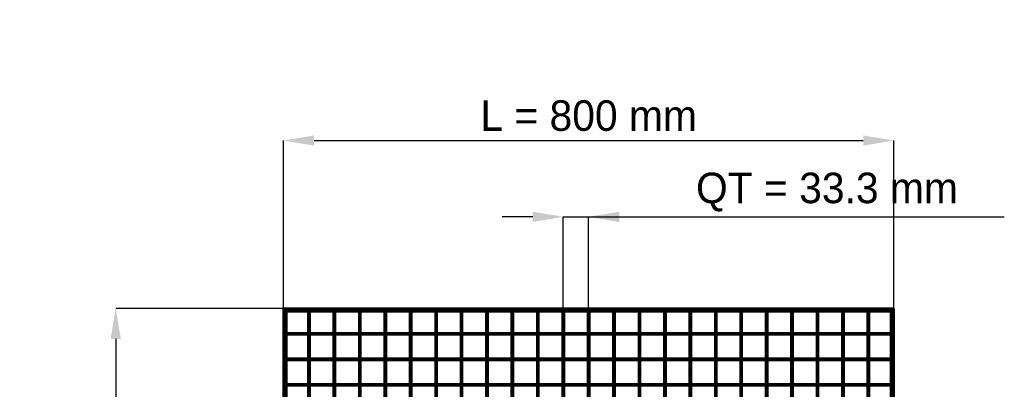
# Model space of a CAD drawing. Header units: millimetres. Extents: x -746 to 545, y -500 to 878.
# Tile 7 of 7: x -746 to 545, y 394 to 878. Entities that reach past the tile are written whole.
import ezdxf

# ---------------------------------------------------------------- set-up
doc = ezdxf.new("R2010")
doc.units = ezdxf.units.MM
doc.linetypes.add('Dashed', pattern=[2, 1, -1])
for name, color, linetype, lineweight in [('2d ConnectionPoints', 7, 'Continuous', 50), ('AM_0', 7, 'Continuous', 50), ('AM_5', 3, 'Continuous', 25), ('AM_9', 6, 'Dashed', 25)]:
    doc.layers.add(name, color=color, linetype=linetype, lineweight=lineweight)
doc.dimstyles.new('ISO-25', dxfattribs={"dimtxt": 2.5, "dimasz": 2.5, "dimexe": 1.25, "dimexo": 0.625, "dimtad": 1, "dimtxsty": 'Standard', "dimcen": 2.5, "dimadec": 0, "dimazin": 0, "dimtfac": 1, "dimtmove": 0, "dimatfit": 3, "dimfxl": 1, "dimarcsym": 0})

# ---------------------------------------------------------------- blocks, each defined once
blk = doc.blocks.new('1_LP230332P35011000800VERTICAL1_0_in_LPP2303321180010003500_4')
at = {"layer": 'AM_0'}
for p, q in [((396.05, 496.05), (396.05, 467.62)), ((398, 498), (398, -498)), ((398, 498), (400, 498)), ((400, 498), (400, -498)), ((396.05, 465.62), (396.05, 434.29)), ((396.05, 432.29), (396.05, 400.96)), ((396.05, 398.96), (396.05, 367.63)), ((396.05, 365.63), (396.05, 334.3)), ((396.05, 332.3), (396.05, 300.97)), ((396.05, 298.97), (396.05, 267.64)), ((396.05, 265.64), (396.05, 234.31)), ((396.05, 232.31), (396.05, 200.98)), ((396.05, 198.98), (396.05, 167.65)), ((396.05, 165.65), (396.05, 134.32)), ((396.05, 132.32), (396.05, 100.99)), ((396.05, 98.99), (396.05, 67.66)), ((396.05, 65.66), (396.05, 34.33)), ((396.05, 32.33), (396.05, 1)), ((396.05, -1), (396.05, -32.33)), ((396.05, -34.33), (396.05, -65.66)), ((396.05, -67.66), (396.05, -98.99)), ((396.05, -100.99), (396.05, -132.32)), ((396.05, -134.32), (396.05, -165.65)), ((396.05, -167.65), (396.05, -198.98)), ((396.05, -200.98), (396.05, -232.31)), ((396.05, -234.31), (396.05, -265.64)), ((396.05, -267.64), (396.05, -298.97)), ((396.05, -300.97), (396.05, -332.3)), ((396.05, -334.3), (396.05, -365.63)), ((396.05, -367.63), (396.05, -398.96)), ((396.05, -400.96), (396.05, -432.29)), ((396.05, -434.29), (396.05, -465.62)), ((396.05, -467.62), (396.05, -496.05)), ((398, -498), (400, -498))]:
    blk.add_line(p, q, dxfattribs=at)
at = {"layer": 'AM_9'}
for p, q in [((396.05, 498), (396.05, 496.05)), ((398.55, 498), (398.55, -498)), ((398.99, 498), (398.99, -498)), ((396.05, 467.62), (396.05, 465.62)), ((396.05, 434.29), (396.05, 432.29)), ((396.05, 400.96), (396.05, 398.96)), ((396.05, 367.63), (396.05, 365.63)), ((396.05, 334.3), (396.05, 332.3)), ((396.05, 300.97), (396.05, 298.97)), ((396.05, 267.64), (396.05, 265.64)), ((396.05, 234.31), (396.05, 232.31)), ((396.05, 200.98), (396.05, 198.98)), ((396.05, 167.65), (396.05, 165.65)), ((396.05, 134.32), (396.05, 132.32)), ((396.05, 100.99), (396.05, 98.99)), ((396.05, 67.66), (396.05, 65.66)), ((396.05, 34.33), (396.05, 32.33)), ((396.05, 1), (396.05, -1)), ((396.05, -32.33), (396.05, -34.33)), ((396.05, -65.66), (396.05, -67.66)), ((396.05, -98.99), (396.05, -100.99)), ((396.05, -132.32), (396.05, -134.32)), ((396.05, -165.65), (396.05, -167.65)), ((396.05, -198.98), (396.05, -200.98)), ((396.05, -232.31), (396.05, -234.31)), ((396.05, -265.64), (396.05, -267.64)), ((396.05, -298.97), (396.05, -300.97)), ((396.05, -332.3), (396.05, -334.3)), ((396.05, -365.63), (396.05, -367.63)), ((396.05, -398.96), (396.05, -400.96)), ((396.05, -432.29), (396.05, -434.29)), ((396.05, -465.62), (396.05, -467.62)), ((396.05, -496.05), (396.05, -498))]:
    blk.add_line(p, q, dxfattribs=at)
blk = doc.blocks.new('3_LP230332P35011000800VERTICALC1_0_in_LPP2303321180010003500_4')
at = {"layer": 'AM_0'}
for p, q in [((-367.63, -498), (-367.63, 498)), ((-365.63, 498), (-367.63, 498)), ((-365.63, -498), (-365.63, 498)), ((-365.63, -498), (-367.63, -498))]:
    blk.add_line(p, q, dxfattribs=at)
blk = doc.blocks.new('4_LP230332P35011000800VERTICALC2_0_in_LPP2303321180010003500_4')
at = {"layer": 'AM_0'}
for p, q in [((-334.3, -498), (-334.3, 498)), ((-332.3, 498), (-334.3, 498)), ((-332.3, -498), (-332.3, 498)), ((-332.3, -498), (-334.3, -498))]:
    blk.add_line(p, q, dxfattribs=at)
blk = doc.blocks.new('5_LP230332P35011000800VERTICALC3_0_in_LPP2303321180010003500_4')
at = {"layer": 'AM_0'}
for p, q in [((-300.97, -498), (-300.97, 498)), ((-298.97, 498), (-300.97, 498)), ((-298.97, -498), (-298.97, 498)), ((-298.97, -498), (-300.97, -498))]:
    blk.add_line(p, q, dxfattribs=at)
blk = doc.blocks.new('6_LP230332P35011000800VERTICALC4_0_in_LPP2303321180010003500_4')
at = {"layer": 'AM_0'}
for p, q in [((-267.64, -498), (-267.64, 498)), ((-265.64, 498), (-267.64, 498)), ((-265.64, -498), (-265.64, 498)), ((-265.64, -498), (-267.64, -498))]:
    blk.add_line(p, q, dxfattribs=at)
blk = doc.blocks.new('7_LP230332P35011000800VERTICALC5_0_in_LPP2303321180010003500_4')
at = {"layer": 'AM_0'}
for p, q in [((-234.31, -498), (-234.31, 498)), ((-232.31, 498), (-234.31, 498)), ((-232.31, -498), (-232.31, 498)), ((-232.31, -498), (-234.31, -498))]:
    blk.add_line(p, q, dxfattribs=at)
blk = doc.blocks.new('8_LP230332P35011000800VERTICALC6_0_in_LPP2303321180010003500_4')
at = {"layer": 'AM_0'}
for p, q in [((-200.98, -498), (-200.98, 498)), ((-198.98, 498), (-200.98, 498)), ((-198.98, -498), (-198.98, 498)), ((-198.98, -498), (-200.98, -498))]:
    blk.add_line(p, q, dxfattribs=at)
blk = doc.blocks.new('9_LP230332P35011000800VERTICALC7_0_in_LPP2303321180010003500_4')
at = {"layer": 'AM_0'}
for p, q in [((-167.65, -498), (-167.65, 498)), ((-165.65, 498), (-167.65, 498)), ((-165.65, -498), (-165.65, 498)), ((-165.65, -498), (-167.65, -498))]:
    blk.add_line(p, q, dxfattribs=at)
blk = doc.blocks.new('10_LP230332P35011000800VERTICALC8_0_in_LPP2303321180010003500_4')
at = {"layer": 'AM_0'}
for p, q in [((-134.32, -498), (-134.32, 498)), ((-132.32, 498), (-134.32, 498)), ((-132.32, -498), (-132.32, 498)), ((-132.32, -498), (-134.32, -498))]:
    blk.add_line(p, q, dxfattribs=at)
blk = doc.blocks.new('11_LP230332P35011000800VERTICALC9_0_in_LPP2303321180010003500_4')
at = {"layer": 'AM_0'}
for p, q in [((-100.99, -498), (-100.99, 498)), ((-98.99, 498), (-100.99, 498)), ((-98.99, -498), (-98.99, 498)), ((-98.99, -498), (-100.99, -498))]:
    blk.add_line(p, q, dxfattribs=at)
blk = doc.blocks.new('12_LP230332P35011000800VERTICALC10_0_in_LPP2303321180010003500_4')
at = {"layer": 'AM_0'}
for p, q in [((-67.66, -498), (-67.66, 498)), ((-65.66, 498), (-67.66, 498)), ((-65.66, -498), (-65.66, 498)), ((-65.66, -498), (-67.66, -498))]:
    blk.add_line(p, q, dxfattribs=at)
blk = doc.blocks.new('13_LP230332P35011000800VERTICALC11_0_in_LPP2303321180010003500_4')
at = {"layer": 'AM_0'}
for p, q in [((-34.33, -498), (-34.33, 498)), ((-32.33, 498), (-34.33, 498)), ((-32.33, -498), (-32.33, 498)), ((-32.33, -498), (-34.33, -498))]:
    blk.add_line(p, q, dxfattribs=at)
blk = doc.blocks.new('14_LP230332P35011000800VERTICALC12_0_in_LPP2303321180010003500_4')
at = {"layer": 'AM_0'}
for p, q in [((-1, -498), (-1, 498)), ((1, 498), (-1, 498)), ((1, -498), (1, 498)), ((1, -498), (-1, -498))]:
    blk.add_line(p, q, dxfattribs=at)
blk = doc.blocks.new('15_LP230332P35011000800VERTICALC13_0_in_LPP2303321180010003500_4')
at = {"layer": 'AM_0'}
for p, q in [((32.33, -498), (32.33, 498)), ((34.33, 498), (32.33, 498)), ((34.33, -498), (34.33, 498)), ((34.33, -498), (32.33, -498))]:
    blk.add_line(p, q, dxfattribs=at)
blk = doc.blocks.new('16_LP230332P35011000800VERTICALC14_0_in_LPP2303321180010003500_4')
at = {"layer": 'AM_0'}
for p, q in [((65.66, -498), (65.66, 498)), ((67.66, 498), (65.66, 498)), ((67.66, -498), (67.66, 498)), ((67.66, -498), (65.66, -498))]:
    blk.add_line(p, q, dxfattribs=at)
blk = doc.blocks.new('17_LP230332P35011000800VERTICALC15_0_in_LPP2303321180010003500_4')
at = {"layer": 'AM_0'}
for p, q in [((98.99, -498), (98.99, 498)), ((100.99, 498), (98.99, 498)), ((100.99, -498), (100.99, 498)), ((100.99, -498), (98.99, -498))]:
    blk.add_line(p, q, dxfattribs=at)
blk = doc.blocks.new('18_LP230332P35011000800VERTICALC16_0_in_LPP2303321180010003500_4')
at = {"layer": 'AM_0'}
for p, q in [((132.32, -498), (132.32, 498)), ((134.32, 498), (132.32, 498)), ((134.32, -498), (134.32, 498)), ((134.32, -498), (132.32, -498))]:
    blk.add_line(p, q, dxfattribs=at)
blk = doc.blocks.new('19_LP230332P35011000800VERTICALC17_0_in_LPP2303321180010003500_4')
at = {"layer": 'AM_0'}
for p, q in [((165.65, -498), (165.65, 498)), ((167.65, 498), (165.65, 498)), ((167.65, -498), (167.65, 498)), ((167.65, -498), (165.65, -498))]:
    blk.add_line(p, q, dxfattribs=at)
blk = doc.blocks.new('20_LP230332P35011000800VERTICALC18_0_in_LPP2303321180010003500_4')
at = {"layer": 'AM_0'}
for p, q in [((198.98, -498), (198.98, 498)), ((200.98, 498), (198.98, 498)), ((200.98, -498), (200.98, 498)), ((200.98, -498), (198.98, -498))]:
    blk.add_line(p, q, dxfattribs=at)
blk = doc.blocks.new('21_LP230332P35011000800VERTICALC19_0_in_LPP2303321180010003500_4')
at = {"layer": 'AM_0'}
for p, q in [((232.31, -498), (232.31, 498)), ((234.31, 498), (232.31, 498)), ((234.31, -498), (234.31, 498)), ((234.31, -498), (232.31, -498))]:
    blk.add_line(p, q, dxfattribs=at)
blk = doc.blocks.new('22_LP230332P35011000800VERTICALC20_0_in_LPP2303321180010003500_4')
at = {"layer": 'AM_0'}
for p, q in [((265.64, -498), (265.64, 498)), ((267.64, 498), (265.64, 498)), ((267.64, -498), (267.64, 498)), ((267.64, -498), (265.64, -498))]:
    blk.add_line(p, q, dxfattribs=at)
blk = doc.blocks.new('23_LP230332P35011000800VERTICALC21_0_in_LPP2303321180010003500_4')
at = {"layer": 'AM_0'}
for p, q in [((298.97, -498), (298.97, 498)), ((300.97, 498), (298.97, 498)), ((300.97, -498), (300.97, 498)), ((300.97, -498), (298.97, -498))]:
    blk.add_line(p, q, dxfattribs=at)
blk = doc.blocks.new('24_LP230332P35011000800VERTICALC22_0_in_LPP2303321180010003500_4')
at = {"layer": 'AM_0'}
for p, q in [((332.3, -498), (332.3, 498)), ((334.3, 498), (332.3, 498)), ((334.3, -498), (334.3, 498)), ((334.3, -498), (332.3, -498))]:
    blk.add_line(p, q, dxfattribs=at)
blk = doc.blocks.new('25_LP230332P35011000800VERTICALC23_0_in_LPP2303321180010003500_4')
at = {"layer": 'AM_0'}
for p, q in [((365.63, -498), (365.63, 498)), ((367.63, 498), (365.63, 498)), ((367.63, -498), (367.63, 498)), ((367.63, -498), (365.63, -498))]:
    blk.add_line(p, q, dxfattribs=at)
blk = doc.blocks.new('26_LP230332P35011000800HORIZONTAL2_0_in_LPP2303321180010003500_4')
at = {"layer": 'AM_0'}
for p, q in [((-400, 500), (400, 500)), ((-400, 498), (-400, 500)), ((-400, 498), (400, 498)), ((-396.05, 496.05), (-367.63, 496.05)), ((-365.63, 496.05), (-334.3, 496.05)), ((-332.3, 496.05), (-300.97, 496.05)), ((-298.97, 496.05), (-267.64, 496.05)), ((-265.64, 496.05), (-234.31, 496.05)), ((-232.31, 496.05), (-200.98, 496.05)), ((-198.98, 496.05), (-167.65, 496.05)), ((-165.65, 496.05), (-134.32, 496.05)), ((-132.32, 496.05), (-100.99, 496.05)), ((-98.99, 496.05), (-67.66, 496.05)), ((-65.66, 496.05), (-34.33, 496.05)), ((-32.33, 496.05), (-1, 496.05)), ((1, 496.05), (32.33, 496.05)), ((34.33, 496.05), (65.66, 496.05)), ((67.66, 496.05), (98.99, 496.05)), ((100.99, 496.05), (132.32, 496.05)), ((134.32, 496.05), (165.65, 496.05)), ((167.65, 496.05), (198.98, 496.05)), ((200.98, 496.05), (232.31, 496.05)), ((234.31, 496.05), (265.64, 496.05)), ((267.64, 496.05), (298.97, 496.05)), ((300.97, 496.05), (332.3, 496.05)), ((334.3, 496.05), (365.63, 496.05)), ((367.63, 496.05), (396.05, 496.05)), ((400, 498), (400, 500))]:
    blk.add_line(p, q, dxfattribs=at)
at = {"layer": 'AM_9'}
for p, q in [((-400, 498.92), (400, 498.92)), ((-400, 498.4), (400, 498.4)), ((-400, 496.05), (-396.05, 496.05)), ((-367.63, 496.05), (-365.63, 496.05)), ((-334.3, 496.05), (-332.3, 496.05)), ((-300.97, 496.05), (-298.97, 496.05)), ((-267.64, 496.05), (-265.64, 496.05)), ((-234.31, 496.05), (-232.31, 496.05)), ((-200.98, 496.05), (-198.98, 496.05)), ((-167.65, 496.05), (-165.65, 496.05)), ((-134.32, 496.05), (-132.32, 496.05)), ((-100.99, 496.05), (-98.99, 496.05)), ((-67.66, 496.05), (-65.66, 496.05)), ((-34.33, 496.05), (-32.33, 496.05)), ((-1, 496.05), (1, 496.05)), ((32.33, 496.05), (34.33, 496.05)), ((65.66, 496.05), (67.66, 496.05)), ((98.99, 496.05), (100.99, 496.05)), ((132.32, 496.05), (134.32, 496.05)), ((165.65, 496.05), (167.65, 496.05)), ((198.98, 496.05), (200.98, 496.05)), ((232.31, 496.05), (234.31, 496.05)), ((265.64, 496.05), (267.64, 496.05)), ((298.97, 496.05), (300.97, 496.05)), ((332.3, 496.05), (334.3, 496.05)), ((365.63, 496.05), (367.63, 496.05)), ((396.05, 496.05), (400, 496.05))]:
    blk.add_line(p, q, dxfattribs=at)
blk = doc.blocks.new('53_tub67nebepzbrensi10221pyh________0_in_LPP2303321180010003500_4')
at = {"layer": 'AM_0'}
for p, q in [((-398, 400.96), (-398, 398.96)), ((-367.63, 400.96), (-398, 400.96)), ((-367.63, 400.96), (-367.63, 398.96)), ((-365.63, 398.96), (-365.63, 400.96)), ((-334.3, 400.96), (-365.63, 400.96)), ((-334.3, 400.96), (-334.3, 398.96)), ((-300.97, 400.96), (-332.3, 400.96)), ((-332.3, 398.96), (-332.3, 400.96)), ((-300.97, 400.96), (-300.97, 398.96)), ((-298.97, 398.96), (-298.97, 400.96)), ((-267.64, 400.96), (-298.97, 400.96)), ((-267.64, 400.96), (-267.64, 398.96)), ((-265.64, 398.96), (-265.64, 400.96)), ((-234.31, 400.96), (-265.64, 400.96)), ((-234.31, 400.96), (-234.31, 398.96)), ((-232.31, 398.96), (-232.31, 400.96)), ((-200.98, 400.96), (-232.31, 400.96)), ((-200.98, 400.96), (-200.98, 398.96)), ((-167.65, 400.96), (-198.98, 400.96)), ((-198.98, 398.96), (-198.98, 400.96)), ((-167.65, 400.96), (-167.65, 398.96)), ((-165.65, 398.96), (-165.65, 400.96)), ((-134.32, 400.96), (-165.65, 400.96)), ((-134.32, 400.96), (-134.32, 398.96)), ((-132.32, 398.96), (-132.32, 400.96)), ((-100.99, 400.96), (-132.32, 400.96)), ((-100.99, 400.96), (-100.99, 398.96)), ((-98.99, 398.96), (-98.99, 400.96)), ((-67.66, 400.96), (-98.99, 400.96)), ((-67.66, 400.96), (-67.66, 398.96)), ((-65.66, 398.96), (-65.66, 400.96)), ((-34.33, 400.96), (-65.66, 400.96)), ((-34.33, 400.96), (-34.33, 398.96)), ((-32.33, 398.96), (-32.33, 400.96)), ((-1, 400.96), (-32.33, 400.96)), ((-1, 400.96), (-1, 398.96)), ((1, 398.96), (1, 400.96)), ((32.33, 400.96), (1, 400.96)), ((32.33, 400.96), (32.33, 398.96)), ((34.33, 398.96), (34.33, 400.96)), ((65.66, 400.96), (34.33, 400.96)), ((65.66, 400.96), (65.66, 398.96)), ((98.99, 400.96), (67.66, 400.96)), ((67.66, 398.96), (67.66, 400.96)), ((98.99, 400.96), (98.99, 398.96)), ((100.99, 398.96), (100.99, 400.96)), ((132.32, 400.96), (100.99, 400.96)), ((132.32, 400.96), (132.32, 398.96)), ((134.32, 398.96), (134.32, 400.96)), ((165.65, 400.96), (134.32, 400.96)), ((165.65, 400.96), (165.65, 398.96)), ((167.65, 398.96), (167.65, 400.96)), ((198.98, 400.96), (167.65, 400.96)), ((198.98, 400.96), (198.98, 398.96)), ((200.98, 398.96), (200.98, 400.96)), ((232.31, 400.96), (200.98, 400.96)), ((232.31, 400.96), (232.31, 398.96)), ((234.31, 398.96), (234.31, 400.96)), ((265.64, 400.96), (234.31, 400.96)), ((265.64, 400.96), (265.64, 398.96)), ((267.64, 398.96), (267.64, 400.96)), ((298.97, 400.96), (267.64, 400.96)), ((298.97, 400.96), (298.97, 398.96)), ((300.97, 398.96), (300.97, 400.96)), ((332.3, 400.96), (300.97, 400.96)), ((332.3, 400.96), (332.3, 398.96)), ((334.3, 398.96), (334.3, 400.96)), ((365.63, 400.96), (334.3, 400.96)), ((365.63, 400.96), (365.63, 398.96)), ((367.63, 398.96), (367.63, 400.96)), ((398, 400.96), (367.63, 400.96)), ((398, 400.96), (398, 398.96)), ((-367.63, 398.96), (-398, 398.96)), ((-334.3, 398.96), (-365.63, 398.96)), ((-300.97, 398.96), (-332.3, 398.96)), ((-267.64, 398.96), (-298.97, 398.96)), ((-234.31, 398.96), (-265.64, 398.96)), ((-200.98, 398.96), (-232.31, 398.96)), ((-167.65, 398.96), (-198.98, 398.96)), ((-134.32, 398.96), (-165.65, 398.96)), ((-100.99, 398.96), (-132.32, 398.96)), ((-67.66, 398.96), (-98.99, 398.96)), ((-34.33, 398.96), (-65.66, 398.96)), ((-1, 398.96), (-32.33, 398.96)), ((32.33, 398.96), (1, 398.96)), ((65.66, 398.96), (34.33, 398.96)), ((98.99, 398.96), (67.66, 398.96)), ((132.32, 398.96), (100.99, 398.96)), ((165.65, 398.96), (134.32, 398.96)), ((198.98, 398.96), (167.65, 398.96)), ((232.31, 398.96), (200.98, 398.96)), ((265.64, 398.96), (234.31, 398.96)), ((298.97, 398.96), (267.64, 398.96)), ((332.3, 398.96), (300.97, 398.96)), ((365.63, 398.96), (334.3, 398.96)), ((398, 398.96), (367.63, 398.96))]:
    blk.add_line(p, q, dxfattribs=at)
at = {"layer": 'AM_9'}
for p, q in [((-365.63, 400.96), (-367.63, 400.96)), ((-332.3, 400.96), (-334.3, 400.96)), ((-298.97, 400.96), (-300.97, 400.96)), ((-265.64, 400.96), (-267.64, 400.96)), ((-232.31, 400.96), (-234.31, 400.96)), ((-198.98, 400.96), (-200.98, 400.96)), ((-165.65, 400.96), (-167.65, 400.96)), ((-132.32, 400.96), (-134.32, 400.96)), ((-98.99, 400.96), (-100.99, 400.96)), ((-65.66, 400.96), (-67.66, 400.96)), ((-32.33, 400.96), (-34.33, 400.96)), ((1, 400.96), (-1, 400.96)), ((34.33, 400.96), (32.33, 400.96)), ((67.66, 400.96), (65.66, 400.96)), ((100.99, 400.96), (98.99, 400.96)), ((134.32, 400.96), (132.32, 400.96)), ((167.65, 400.96), (165.65, 400.96)), ((200.98, 400.96), (198.98, 400.96)), ((234.31, 400.96), (232.31, 400.96)), ((267.64, 400.96), (265.64, 400.96)), ((300.97, 400.96), (298.97, 400.96)), ((334.3, 400.96), (332.3, 400.96)), ((367.63, 400.96), (365.63, 400.96)), ((-367.63, 398.96), (-365.63, 398.96)), ((-334.3, 398.96), (-332.3, 398.96)), ((-300.97, 398.96), (-298.97, 398.96)), ((-267.64, 398.96), (-265.64, 398.96)), ((-234.31, 398.96), (-232.31, 398.96)), ((-200.98, 398.96), (-198.98, 398.96)), ((-167.65, 398.96), (-165.65, 398.96)), ((-134.32, 398.96), (-132.32, 398.96)), ((-100.99, 398.96), (-98.99, 398.96)), ((-67.66, 398.96), (-65.66, 398.96)), ((-34.33, 398.96), (-32.33, 398.96)), ((-1, 398.96), (1, 398.96)), ((32.33, 398.96), (34.33, 398.96)), ((65.66, 398.96), (67.66, 398.96)), ((98.99, 398.96), (100.99, 398.96)), ((132.32, 398.96), (134.32, 398.96)), ((165.65, 398.96), (167.65, 398.96)), ((198.98, 398.96), (200.98, 398.96)), ((232.31, 398.96), (234.31, 398.96)), ((265.64, 398.96), (267.64, 398.96)), ((298.97, 398.96), (300.97, 398.96)), ((332.3, 398.96), (334.3, 398.96)), ((365.63, 398.96), (367.63, 398.96))]:
    blk.add_line(p, q, dxfattribs=at)
blk = doc.blocks.new('54_va6xxhr7wmfpbhhlbtssrlphc________0_in_LPP2303321180010003500_4')
at = {"layer": 'AM_0'}
for p, q in [((-398, 434.29), (-398, 432.29)), ((-367.63, 434.29), (-398, 434.29)), ((-367.63, 432.29), (-398, 432.29)), ((-367.63, 434.29), (-367.63, 432.29)), ((-365.63, 432.29), (-365.63, 434.29)), ((-334.3, 434.29), (-365.63, 434.29)), ((-334.3, 432.29), (-365.63, 432.29)), ((-334.3, 434.29), (-334.3, 432.29)), ((-300.97, 434.29), (-332.3, 434.29)), ((-332.3, 432.29), (-332.3, 434.29)), ((-300.97, 432.29), (-332.3, 432.29)), ((-300.97, 434.29), (-300.97, 432.29)), ((-298.97, 432.29), (-298.97, 434.29)), ((-267.64, 434.29), (-298.97, 434.29)), ((-267.64, 432.29), (-298.97, 432.29)), ((-267.64, 434.29), (-267.64, 432.29)), ((-265.64, 432.29), (-265.64, 434.29)), ((-234.31, 434.29), (-265.64, 434.29)), ((-234.31, 432.29), (-265.64, 432.29)), ((-234.31, 434.29), (-234.31, 432.29)), ((-232.31, 432.29), (-232.31, 434.29)), ((-200.98, 434.29), (-232.31, 434.29)), ((-200.98, 432.29), (-232.31, 432.29)), ((-200.98, 434.29), (-200.98, 432.29)), ((-167.65, 434.29), (-198.98, 434.29)), ((-198.98, 432.29), (-198.98, 434.29)), ((-167.65, 432.29), (-198.98, 432.29)), ((-167.65, 434.29), (-167.65, 432.29)), ((-165.65, 432.29), (-165.65, 434.29)), ((-134.32, 434.29), (-165.65, 434.29)), ((-134.32, 432.29), (-165.65, 432.29)), ((-134.32, 434.29), (-134.32, 432.29)), ((-132.32, 432.29), (-132.32, 434.29)), ((-100.99, 434.29), (-132.32, 434.29)), ((-100.99, 432.29), (-132.32, 432.29)), ((-100.99, 434.29), (-100.99, 432.29)), ((-98.99, 432.29), (-98.99, 434.29)), ((-67.66, 434.29), (-98.99, 434.29)), ((-67.66, 432.29), (-98.99, 432.29)), ((-67.66, 434.29), (-67.66, 432.29)), ((-65.66, 432.29), (-65.66, 434.29)), ((-34.33, 434.29), (-65.66, 434.29)), ((-34.33, 432.29), (-65.66, 432.29)), ((-34.33, 434.29), (-34.33, 432.29)), ((-32.33, 432.29), (-32.33, 434.29)), ((-1, 434.29), (-32.33, 434.29)), ((-1, 432.29), (-32.33, 432.29)), ((-1, 434.29), (-1, 432.29)), ((1, 432.29), (1, 434.29)), ((32.33, 434.29), (1, 434.29)), ((32.33, 432.29), (1, 432.29)), ((32.33, 434.29), (32.33, 432.29)), ((34.33, 432.29), (34.33, 434.29)), ((65.66, 434.29), (34.33, 434.29)), ((65.66, 432.29), (34.33, 432.29)), ((65.66, 434.29), (65.66, 432.29)), ((98.99, 434.29), (67.66, 434.29)), ((67.66, 432.29), (67.66, 434.29)), ((98.99, 432.29), (67.66, 432.29)), ((98.99, 434.29), (98.99, 432.29)), ((100.99, 432.29), (100.99, 434.29)), ((132.32, 434.29), (100.99, 434.29)), ((132.32, 432.29), (100.99, 432.29)), ((132.32, 434.29), (132.32, 432.29)), ((134.32, 432.29), (134.32, 434.29)), ((165.65, 434.29), (134.32, 434.29)), ((165.65, 432.29), (134.32, 432.29)), ((165.65, 434.29), (165.65, 432.29)), ((167.65, 432.29), (167.65, 434.29)), ((198.98, 434.29), (167.65, 434.29)), ((198.98, 432.29), (167.65, 432.29)), ((198.98, 434.29), (198.98, 432.29)), ((200.98, 432.29), (200.98, 434.29)), ((232.31, 434.29), (200.98, 434.29)), ((232.31, 432.29), (200.98, 432.29)), ((232.31, 434.29), (232.31, 432.29)), ((234.31, 432.29), (234.31, 434.29)), ((265.64, 434.29), (234.31, 434.29)), ((265.64, 432.29), (234.31, 432.29)), ((265.64, 434.29), (265.64, 432.29)), ((267.64, 432.29), (267.64, 434.29)), ((298.97, 434.29), (267.64, 434.29)), ((298.97, 432.29), (267.64, 432.29)), ((298.97, 434.29), (298.97, 432.29)), ((300.97, 432.29), (300.97, 434.29)), ((332.3, 434.29), (300.97, 434.29)), ((332.3, 432.29), (300.97, 432.29)), ((332.3, 434.29), (332.3, 432.29)), ((334.3, 432.29), (334.3, 434.29)), ((365.63, 434.29), (334.3, 434.29)), ((365.63, 432.29), (334.3, 432.29)), ((365.63, 434.29), (365.63, 432.29)), ((367.63, 432.29), (367.63, 434.29)), ((398, 434.29), (367.63, 434.29)), ((398, 432.29), (367.63, 432.29)), ((398, 434.29), (398, 432.29))]:
    blk.add_line(p, q, dxfattribs=at)
at = {"layer": 'AM_9'}
for p, q in [((-365.63, 434.29), (-367.63, 434.29)), ((-367.63, 432.29), (-365.63, 432.29)), ((-332.3, 434.29), (-334.3, 434.29)), ((-334.3, 432.29), (-332.3, 432.29)), ((-298.97, 434.29), (-300.97, 434.29)), ((-300.97, 432.29), (-298.97, 432.29)), ((-265.64, 434.29), (-267.64, 434.29)), ((-267.64, 432.29), (-265.64, 432.29)), ((-232.31, 434.29), (-234.31, 434.29)), ((-234.31, 432.29), (-232.31, 432.29)), ((-198.98, 434.29), (-200.98, 434.29)), ((-200.98, 432.29), (-198.98, 432.29)), ((-165.65, 434.29), (-167.65, 434.29)), ((-167.65, 432.29), (-165.65, 432.29)), ((-132.32, 434.29), (-134.32, 434.29)), ((-134.32, 432.29), (-132.32, 432.29)), ((-98.99, 434.29), (-100.99, 434.29)), ((-100.99, 432.29), (-98.99, 432.29)), ((-65.66, 434.29), (-67.66, 434.29)), ((-67.66, 432.29), (-65.66, 432.29)), ((-32.33, 434.29), (-34.33, 434.29)), ((-34.33, 432.29), (-32.33, 432.29)), ((1, 434.29), (-1, 434.29)), ((-1, 432.29), (1, 432.29)), ((34.33, 434.29), (32.33, 434.29)), ((32.33, 432.29), (34.33, 432.29)), ((67.66, 434.29), (65.66, 434.29)), ((65.66, 432.29), (67.66, 432.29)), ((100.99, 434.29), (98.99, 434.29)), ((98.99, 432.29), (100.99, 432.29)), ((134.32, 434.29), (132.32, 434.29)), ((132.32, 432.29), (134.32, 432.29)), ((167.65, 434.29), (165.65, 434.29)), ((165.65, 432.29), (167.65, 432.29)), ((200.98, 434.29), (198.98, 434.29)), ((198.98, 432.29), (200.98, 432.29)), ((234.31, 434.29), (232.31, 434.29)), ((232.31, 432.29), (234.31, 432.29)), ((267.64, 434.29), (265.64, 434.29)), ((265.64, 432.29), (267.64, 432.29)), ((300.97, 434.29), (298.97, 434.29)), ((298.97, 432.29), (300.97, 432.29)), ((334.3, 434.29), (332.3, 434.29)), ((332.3, 432.29), (334.3, 432.29)), ((367.63, 434.29), (365.63, 434.29)), ((365.63, 432.29), (367.63, 432.29))]:
    blk.add_line(p, q, dxfattribs=at)
blk = doc.blocks.new('55_v586agyttud9jo65wg23cfzcc________0_in_LPP2303321180010003500_4')
at = {"layer": 'AM_0'}
for p, q in [((-398, 467.62), (-398, 465.62)), ((-367.63, 467.62), (-398, 467.62)), ((-367.63, 465.62), (-398, 465.62)), ((-367.63, 467.62), (-367.63, 465.62)), ((-365.63, 465.62), (-365.63, 467.62)), ((-334.3, 467.62), (-365.63, 467.62)), ((-334.3, 465.62), (-365.63, 465.62)), ((-334.3, 467.62), (-334.3, 465.62)), ((-300.97, 467.62), (-332.3, 467.62)), ((-332.3, 465.62), (-332.3, 467.62)), ((-300.97, 465.62), (-332.3, 465.62)), ((-300.97, 467.62), (-300.97, 465.62)), ((-298.97, 465.62), (-298.97, 467.62)), ((-267.64, 467.62), (-298.97, 467.62)), ((-267.64, 465.62), (-298.97, 465.62)), ((-267.64, 467.62), (-267.64, 465.62)), ((-265.64, 465.62), (-265.64, 467.62)), ((-234.31, 467.62), (-265.64, 467.62)), ((-234.31, 465.62), (-265.64, 465.62)), ((-234.31, 467.62), (-234.31, 465.62)), ((-232.31, 465.62), (-232.31, 467.62)), ((-200.98, 467.62), (-232.31, 467.62)), ((-200.98, 465.62), (-232.31, 465.62)), ((-200.98, 467.62), (-200.98, 465.62)), ((-167.65, 467.62), (-198.98, 467.62)), ((-198.98, 465.62), (-198.98, 467.62)), ((-167.65, 465.62), (-198.98, 465.62)), ((-167.65, 467.62), (-167.65, 465.62)), ((-165.65, 465.62), (-165.65, 467.62)), ((-134.32, 467.62), (-165.65, 467.62)), ((-134.32, 465.62), (-165.65, 465.62)), ((-134.32, 467.62), (-134.32, 465.62)), ((-132.32, 465.62), (-132.32, 467.62)), ((-100.99, 467.62), (-132.32, 467.62)), ((-100.99, 465.62), (-132.32, 465.62)), ((-100.99, 467.62), (-100.99, 465.62)), ((-98.99, 465.62), (-98.99, 467.62)), ((-67.66, 467.62), (-98.99, 467.62)), ((-67.66, 465.62), (-98.99, 465.62)), ((-67.66, 467.62), (-67.66, 465.62)), ((-65.66, 465.62), (-65.66, 467.62)), ((-34.33, 467.62), (-65.66, 467.62)), ((-34.33, 465.62), (-65.66, 465.62)), ((-34.33, 467.62), (-34.33, 465.62)), ((-32.33, 465.62), (-32.33, 467.62)), ((-1, 467.62), (-32.33, 467.62)), ((-1, 465.62), (-32.33, 465.62)), ((-1, 467.62), (-1, 465.62)), ((1, 465.62), (1, 467.62)), ((32.33, 467.62), (1, 467.62)), ((32.33, 465.62), (1, 465.62)), ((32.33, 467.62), (32.33, 465.62)), ((34.33, 465.62), (34.33, 467.62)), ((65.66, 467.62), (34.33, 467.62)), ((65.66, 465.62), (34.33, 465.62)), ((65.66, 467.62), (65.66, 465.62)), ((98.99, 467.62), (67.66, 467.62)), ((67.66, 465.62), (67.66, 467.62)), ((98.99, 465.62), (67.66, 465.62)), ((98.99, 467.62), (98.99, 465.62)), ((100.99, 465.62), (100.99, 467.62)), ((132.32, 467.62), (100.99, 467.62)), ((132.32, 465.62), (100.99, 465.62)), ((132.32, 467.62), (132.32, 465.62)), ((134.32, 465.62), (134.32, 467.62)), ((165.65, 467.62), (134.32, 467.62)), ((165.65, 465.62), (134.32, 465.62)), ((165.65, 467.62), (165.65, 465.62)), ((167.65, 465.62), (167.65, 467.62)), ((198.98, 467.62), (167.65, 467.62)), ((198.98, 465.62), (167.65, 465.62)), ((198.98, 467.62), (198.98, 465.62)), ((200.98, 465.62), (200.98, 467.62)), ((232.31, 467.62), (200.98, 467.62)), ((232.31, 465.62), (200.98, 465.62)), ((232.31, 467.62), (232.31, 465.62)), ((234.31, 465.62), (234.31, 467.62)), ((265.64, 467.62), (234.31, 467.62)), ((265.64, 465.62), (234.31, 465.62)), ((265.64, 467.62), (265.64, 465.62)), ((267.64, 465.62), (267.64, 467.62)), ((298.97, 467.62), (267.64, 467.62)), ((298.97, 465.62), (267.64, 465.62)), ((298.97, 467.62), (298.97, 465.62)), ((300.97, 465.62), (300.97, 467.62)), ((332.3, 467.62), (300.97, 467.62)), ((332.3, 465.62), (300.97, 465.62)), ((332.3, 467.62), (332.3, 465.62)), ((334.3, 465.62), (334.3, 467.62)), ((365.63, 467.62), (334.3, 467.62)), ((365.63, 465.62), (334.3, 465.62)), ((365.63, 467.62), (365.63, 465.62)), ((367.63, 465.62), (367.63, 467.62)), ((398, 467.62), (367.63, 467.62)), ((398, 465.62), (367.63, 465.62)), ((398, 467.62), (398, 465.62))]:
    blk.add_line(p, q, dxfattribs=at)
at = {"layer": 'AM_9'}
for p, q in [((-365.63, 467.62), (-367.63, 467.62)), ((-367.63, 465.62), (-365.63, 465.62)), ((-332.3, 467.62), (-334.3, 467.62)), ((-334.3, 465.62), (-332.3, 465.62)), ((-298.97, 467.62), (-300.97, 467.62)), ((-300.97, 465.62), (-298.97, 465.62)), ((-265.64, 467.62), (-267.64, 467.62)), ((-267.64, 465.62), (-265.64, 465.62)), ((-232.31, 467.62), (-234.31, 467.62)), ((-234.31, 465.62), (-232.31, 465.62)), ((-198.98, 467.62), (-200.98, 467.62)), ((-200.98, 465.62), (-198.98, 465.62)), ((-165.65, 467.62), (-167.65, 467.62)), ((-167.65, 465.62), (-165.65, 465.62)), ((-132.32, 467.62), (-134.32, 467.62)), ((-134.32, 465.62), (-132.32, 465.62)), ((-98.99, 467.62), (-100.99, 467.62)), ((-100.99, 465.62), (-98.99, 465.62)), ((-65.66, 467.62), (-67.66, 467.62)), ((-67.66, 465.62), (-65.66, 465.62)), ((-32.33, 467.62), (-34.33, 467.62)), ((-34.33, 465.62), (-32.33, 465.62)), ((1, 467.62), (-1, 467.62)), ((-1, 465.62), (1, 465.62)), ((34.33, 467.62), (32.33, 467.62)), ((32.33, 465.62), (34.33, 465.62)), ((67.66, 467.62), (65.66, 467.62)), ((65.66, 465.62), (67.66, 465.62)), ((100.99, 467.62), (98.99, 467.62)), ((98.99, 465.62), (100.99, 465.62)), ((134.32, 467.62), (132.32, 467.62)), ((132.32, 465.62), (134.32, 465.62)), ((167.65, 467.62), (165.65, 467.62)), ((165.65, 465.62), (167.65, 465.62)), ((200.98, 467.62), (198.98, 467.62)), ((198.98, 465.62), (200.98, 465.62)), ((234.31, 467.62), (232.31, 467.62)), ((232.31, 465.62), (234.31, 465.62)), ((267.64, 467.62), (265.64, 467.62)), ((265.64, 465.62), (267.64, 465.62)), ((300.97, 467.62), (298.97, 467.62)), ((298.97, 465.62), (300.97, 465.62)), ((334.3, 467.62), (332.3, 467.62)), ((332.3, 465.62), (334.3, 465.62)), ((367.63, 467.62), (365.63, 467.62)), ((365.63, 465.62), (367.63, 465.62))]:
    blk.add_line(p, q, dxfattribs=at)
blk = doc.blocks.new('56_LP230332P35011000800VERTICAL2_0_in_LPP2303321180010003500_4')
at = {"layer": 'AM_0'}
for p, q in [((-398, 498), (-400, 498)), ((-400, -498), (-400, 498)), ((-398, -498), (-398, 498)), ((-396.05, 467.62), (-396.05, 496.05)), ((-396.05, 434.29), (-396.05, 465.62)), ((-396.05, 400.96), (-396.05, 432.29)), ((-396.05, 367.63), (-396.05, 398.96)), ((-396.05, 334.3), (-396.05, 365.63)), ((-396.05, 300.97), (-396.05, 332.3)), ((-396.05, 267.64), (-396.05, 298.97)), ((-396.05, 234.31), (-396.05, 265.64)), ((-396.05, 200.98), (-396.05, 232.31)), ((-396.05, 167.65), (-396.05, 198.98)), ((-396.05, 134.32), (-396.05, 165.65)), ((-396.05, 100.99), (-396.05, 132.32)), ((-396.05, 67.66), (-396.05, 98.99)), ((-396.05, 34.33), (-396.05, 65.66)), ((-396.05, 1), (-396.05, 32.33)), ((-396.05, -32.33), (-396.05, -1)), ((-396.05, -65.66), (-396.05, -34.33)), ((-396.05, -98.99), (-396.05, -67.66)), ((-396.05, -132.32), (-396.05, -100.99)), ((-396.05, -165.65), (-396.05, -134.32)), ((-396.05, -198.98), (-396.05, -167.65)), ((-396.05, -232.31), (-396.05, -200.98)), ((-396.05, -265.64), (-396.05, -234.31)), ((-396.05, -298.97), (-396.05, -267.64)), ((-396.05, -332.3), (-396.05, -300.97)), ((-396.05, -365.63), (-396.05, -334.3)), ((-396.05, -398.96), (-396.05, -367.63)), ((-396.05, -432.29), (-396.05, -400.96)), ((-396.05, -465.62), (-396.05, -434.29)), ((-396.05, -496.05), (-396.05, -467.62)), ((-398, -498), (-400, -498))]:
    blk.add_line(p, q, dxfattribs=at)
at = {"layer": 'AM_9'}
for p, q in [((-398.99, -498), (-398.99, 498)), ((-398.55, -498), (-398.55, 498)), ((-396.05, 496.05), (-396.05, 498)), ((-396.05, 465.62), (-396.05, 467.62)), ((-396.05, 432.29), (-396.05, 434.29)), ((-396.05, 398.96), (-396.05, 400.96)), ((-396.05, 365.63), (-396.05, 367.63)), ((-396.05, 332.3), (-396.05, 334.3)), ((-396.05, 298.97), (-396.05, 300.97)), ((-396.05, 265.64), (-396.05, 267.64)), ((-396.05, 232.31), (-396.05, 234.31)), ((-396.05, 198.98), (-396.05, 200.98)), ((-396.05, 165.65), (-396.05, 167.65)), ((-396.05, 132.32), (-396.05, 134.32)), ((-396.05, 98.99), (-396.05, 100.99)), ((-396.05, 65.66), (-396.05, 67.66)), ((-396.05, 32.33), (-396.05, 34.33)), ((-396.05, -1), (-396.05, 1)), ((-396.05, -34.33), (-396.05, -32.33)), ((-396.05, -67.66), (-396.05, -65.66)), ((-396.05, -100.99), (-396.05, -98.99)), ((-396.05, -134.32), (-396.05, -132.32)), ((-396.05, -167.65), (-396.05, -165.65)), ((-396.05, -200.98), (-396.05, -198.98)), ((-396.05, -234.31), (-396.05, -232.31)), ((-396.05, -267.64), (-396.05, -265.64)), ((-396.05, -300.97), (-396.05, -298.97)), ((-396.05, -334.3), (-396.05, -332.3)), ((-396.05, -367.63), (-396.05, -365.63)), ((-396.05, -400.96), (-396.05, -398.96)), ((-396.05, -434.29), (-396.05, -432.29)), ((-396.05, -467.62), (-396.05, -465.62)), ((-396.05, -498), (-396.05, -496.05))]:
    blk.add_line(p, q, dxfattribs=at)
blk = doc.blocks.new('*D57')
at = {"layer": 'AM_5', "color": 0, "lineweight": -2}
for p, q in [((-400, 500), (-400, 720)), ((-360, 720), (360, 720)), ((400, 500), (400, 720))]:
    blk.add_line(p, q, dxfattribs=at)
at = {"layer": 'AM_5', "color": 0}
for points in [[(-360, 726.7), (-360, 713.3), (-400, 720)], [(360, 713.3), (360, 726.7), (400, 720)]]:
    blk.add_solid(points, dxfattribs=at)
at = {"layer": 'Defpoints', "color": 0}
for p in [(400, 720), (-400, 500), (400, 500)]:
    blk.add_point(p, dxfattribs=at)
at = {"layer": 'AM_5', "color": 0, "insert": (0, 752.4), "char_height": 40, "attachment_point": 5}
blk.add_mtext('L = 800 mm', dxfattribs=at)
blk = doc.blocks.new('*D58')
at = {"layer": 'AM_5', "color": 0, "lineweight": -2}
for p, q in [((-73.3, 620), (-113.3, 620)), ((-33.3, 500), (-33.3, 620)), ((-33.3, 620), (0, 620)), ((0, 500), (0, 620)), ((0, 620), (544.9, 620)), ((40, 620), (80, 620))]:
    blk.add_line(p, q, dxfattribs=at)
at = {"layer": 'AM_5', "color": 0}
for points in [[(-73.3, 613.3), (-73.3, 626.7), (-33.3, 620)], [(40, 626.7), (40, 613.3), (0, 620)]]:
    blk.add_solid(points, dxfattribs=at)
at = {"layer": 'Defpoints', "color": 0}
for p in [(0, 620), (-33.3, 500), (0, 500)]:
    blk.add_point(p, dxfattribs=at)
at = {"layer": 'AM_5', "color": 0, "insert": (312.4, 652.4), "char_height": 40, "attachment_point": 5}
blk.add_mtext('QT = 33.3 mm', dxfattribs=at)
blk = doc.blocks.new('*D59')
at = {"layer": 'AM_5', "color": 0, "lineweight": -2}
for p, q in [((-400, 500), (-620, 500)), ((-620, 460), (-620, 208.9)), ((-620, -460), (-620, -208.9)), ((-400, -500), (-620, -500))]:
    blk.add_line(p, q, dxfattribs=at)
at = {"layer": 'AM_5', "color": 0}
for points in [[(-613.3, 460), (-626.7, 460), (-620, 500)], [(-626.7, -460), (-613.3, -460), (-620, -500)]]:
    blk.add_solid(points, dxfattribs=at)
at = {"layer": 'Defpoints', "color": 0}
for p in [(-400, 500), (-620, -500), (-400, -500)]:
    blk.add_point(p, dxfattribs=at)
at = {"layer": 'AM_5', "color": 0, "insert": (-620, 0), "char_height": 40, "attachment_point": 5, "rotation": 90}
blk.add_mtext('B = 1000 mm', dxfattribs=at)

msp = doc.modelspace()

# ---------------------------------------------------------------- linework, layer by layer
at = {"layer": '2d ConnectionPoints'}
for p in [(-366.63, 498), (-366.63, 498), (-333.3, 498), (-333.3, 498), (-299.97, 498), (-299.97, 498), (-266.64, 498), (-266.64, 498), (-233.31, 498), (-233.31, 498), (-199.98, 498), (-199.98, 498), (-166.65, 498), (-166.65, 498), (-133.32, 498), (-133.32, 498), (-99.99, 498), (-99.99, 498), (-66.66, 498), (-66.66, 498), (-33.33, 498), (-33.33, 498), (0, 498), (0, 498), (33.33, 498), (33.33, 498), (66.66, 498), (66.66, 498), (99.99, 498), (99.99, 498), (133.32, 498), (133.32, 498), (166.65, 498), (166.65, 498), (199.98, 498), (199.98, 498), (233.31, 498), (233.31, 498), (266.64, 498), (266.64, 498), (299.97, 498), (299.97, 498), (333.3, 498), (333.3, 498), (366.63, 498), (366.63, 498), (-398, 466.62), (-398, 466.62), (-398, 433.29), (-398, 433.29), (-398, 399.96), (-398, 399.96)]:
    msp.add_point(p, dxfattribs=at)

# ---------------------------------------------------------------- block references
for name in ['26_LP230332P35011000800HORIZONTAL2_0_in_LPP2303321180010003500_4', '56_LP230332P35011000800VERTICAL2_0_in_LPP2303321180010003500_4', '3_LP230332P35011000800VERTICALC1_0_in_LPP2303321180010003500_4', '4_LP230332P35011000800VERTICALC2_0_in_LPP2303321180010003500_4', '5_LP230332P35011000800VERTICALC3_0_in_LPP2303321180010003500_4', '6_LP230332P35011000800VERTICALC4_0_in_LPP2303321180010003500_4', '7_LP230332P35011000800VERTICALC5_0_in_LPP2303321180010003500_4', '8_LP230332P35011000800VERTICALC6_0_in_LPP2303321180010003500_4', '9_LP230332P35011000800VERTICALC7_0_in_LPP2303321180010003500_4', '10_LP230332P35011000800VERTICALC8_0_in_LPP2303321180010003500_4', '11_LP230332P35011000800VERTICALC9_0_in_LPP2303321180010003500_4', '12_LP230332P35011000800VERTICALC10_0_in_LPP2303321180010003500_4', '13_LP230332P35011000800VERTICALC11_0_in_LPP2303321180010003500_4', '14_LP230332P35011000800VERTICALC12_0_in_LPP2303321180010003500_4', '15_LP230332P35011000800VERTICALC13_0_in_LPP2303321180010003500_4', '16_LP230332P35011000800VERTICALC14_0_in_LPP2303321180010003500_4', '17_LP230332P35011000800VERTICALC15_0_in_LPP2303321180010003500_4', '18_LP230332P35011000800VERTICALC16_0_in_LPP2303321180010003500_4', '19_LP230332P35011000800VERTICALC17_0_in_LPP2303321180010003500_4', '20_LP230332P35011000800VERTICALC18_0_in_LPP2303321180010003500_4', '21_LP230332P35011000800VERTICALC19_0_in_LPP2303321180010003500_4', '22_LP230332P35011000800VERTICALC20_0_in_LPP2303321180010003500_4', '23_LP230332P35011000800VERTICALC21_0_in_LPP2303321180010003500_4', '24_LP230332P35011000800VERTICALC22_0_in_LPP2303321180010003500_4', '25_LP230332P35011000800VERTICALC23_0_in_LPP2303321180010003500_4', '1_LP230332P35011000800VERTICAL1_0_in_LPP2303321180010003500_4', '55_v586agyttud9jo65wg23cfzcc________0_in_LPP2303321180010003500_4', '54_va6xxhr7wmfpbhhlbtssrlphc________0_in_LPP2303321180010003500_4', '53_tub67nebepzbrensi10221pyh________0_in_LPP2303321180010003500_4']:
    msp.add_blockref(name, (0, 0))

# ---------------------------------------------------------------- dimensions: what is measured, and where the dimension line sits
at = {"layer": 'AM_5'}
for base, p1, p2, text, picture, middle in [((400, 720), (-400, 500), (400, 500), 'L = 800 mm', '*D57', (0, 720)), ((0, 620), (-33.33, 500), (0, 500), 'QT = 33.3 mm', '*D58', (312.447, 620))]:
    dim = msp.add_linear_dim(base=base, p1=p1, p2=p2, text=text, dimstyle='ISO-25', override={"dimtxt": 40, "dimasz": 40, "dimexe": 0, "dimexo": 0, "dimgap": 12}, dxfattribs=at)
    dim.commit()
    dim.dimension.update_dxf_attribs({"geometry": picture, "text_midpoint": middle, "dimtype": 160})
dim = msp.add_linear_dim(base=(-620, -500), p1=(-400, 500), p2=(-400, -500), angle=90, text='B = 1000 mm', dimstyle='ISO-25', override={"dimtxt": 40, "dimasz": 40, "dimexe": 0, "dimexo": 0, "dimgap": 12}, dxfattribs=at)
dim.commit()
dim.dimension.update_dxf_attribs({"geometry": '*D59', "text_midpoint": (-620, 0), "dimtype": 160, "text_rotation": 90})

doc.saveas('drawing.dxf')
